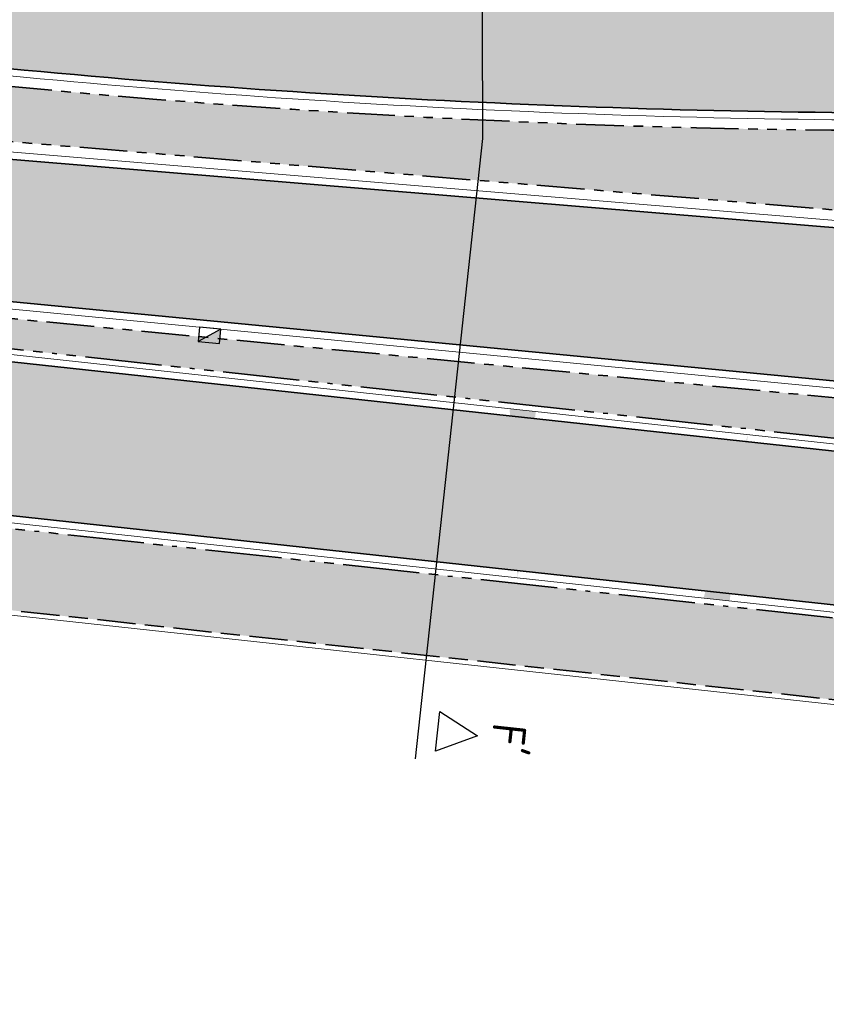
# Model space of a CAD drawing. Header units: metres. Extents: x 196651 to 397723, y 354703 to 710691.
# Tile 189 of 256: x 197976 to 197993, y 356109 to 356130. Entities that reach past the tile are written whole.
import ezdxf
from ezdxf.enums import TextEntityAlignment as Align

# ---------------------------------------------------------------- set-up
doc = ezdxf.new("R2010")
doc.units = ezdxf.units.M
doc.header["$MEASUREMENT"] = 0
for name, pattern in [('VH-OPSLUITBAND_100X200', [16, 8, -2, 4, -2]), ('VH-RIJWIELPADBAND_410X225', [28, 16, -2, 2, -2, 0, -2, 2, -2]), ('VH-RWSBAND_110X220', [24, 10, -2, 2, -2, 2, -2, 2, -2]), ('VH-TROTTOIRBAND_180-200', [20, 10, -2, 2, -2, 2, -2])]:
    doc.linetypes.add(name, pattern=pattern)
for name, color, linetype, lineweight in [('N-WE-GR-GRAS_BERM-A', 86, 'Continuous', 5), ('N-WE-VH-GOOT_TEGEL-G', 170, 'Continuous', 35), ('N-WE-VH-KANTOPSLUITING_OPSLUITBAND_100X200-G', 5, 'VH-OPSLUITBAND_100X200', 35), ('N-WE-VH-KANTOPSLUITING_RIJWIELPADBAND_410X250-G', 5, 'VH-RIJWIELPADBAND_410X225', 35), ('N-WE-VH-KANTOPSLUITING_TROTTOIRBAND_180 200-G', 6, 'VH-TROTTOIRBAND_180-200', 35), ('N-WE-VH-KANTOPSLUITING_TROTTOIRBAND_RWS_110 220-G', 6, 'VH-RWSBAND_110X220', 35), ('N-WE-VH-KANTVERHARDING-G', 1, 'Continuous', 5), ('N-WE-VH-VERHARDING_ASFALT_DEKLAAG-G_ZWART', 252, 'Continuous', 5), ('N-WE-VH-VERHARDING_TEGEL-A', 252, 'Continuous', 5), ('N-WE-VH-VERKANTING-1OOR-S', 252, 'Continuous', 25), ('X-XX-AL-VERWIJZING_DOORSNEDE-200-S', 3, 'Continuous', 25)]:
    doc.layers.add(name, color=color, linetype=linetype, lineweight=lineweight)
doc.layers.add('N-WE-RI-HWA_KOLK_TROTTOIR-S', color=150, linetype='Continuous')
doc.layers.add('N-WE-VH-VERHARDING_ASFALT_DEKLAAG-G_ROOD', color=7, linetype='Continuous', lineweight=5, true_color=0xbf4040)
doc.styles.get("Standard").update_dxf_attribs({"font": 'isocp.shx'})
pattern_1 = [(0, (0, 0), (1, 1), [0.12, -0.8]), (45, (0.4, 0.2), (-0.1131370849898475, 1.866761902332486), [0.12, -0.8]), (29.99999999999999, (0.08, 0.12), (0.2274613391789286, 1.286025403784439), [0.12, -0.8]), (15, (0.32, 0.48), (0.3856270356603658, 0.7244941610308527), [0.12, -0.8]), (135, (0.16, 2), (-0.02828427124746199, -0.6505382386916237), [0.12, -0.8]), (150, (1.2, 0.4), (0.2156921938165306, -0.5864101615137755), [0.12, -0.8]), (165, (0.24, 0.04), (0.1434520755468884, -0.7010146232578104), [0.12, -0.8]), (85, (0.4, 0.4), (-0.872677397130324, 1.040016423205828), [0.12, -0.8]), (99.99999999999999, (0, 0), (-1.112117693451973, 0.7787131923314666), [0.12, -0.7999999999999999])]

# ---------------------------------------------------------------- blocks, each defined once
blk = doc.blocks.new('N-SRI-HWA-KOLK_TROTTOIR-SO')
blk.add_hatch(color=256).paths.add_polyline_path([(1.125000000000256, 0.7499999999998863), (-1.124999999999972, 0.7499999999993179), (-1.124999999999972, -0.7499999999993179)])
blk.add_line((-1.124999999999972, -0.7499999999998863), (1.124999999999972, 0.7499999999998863))
at = {"flags": 128}
blk.add_lwpolyline([(-1.124999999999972, -0.7499999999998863), (1.124999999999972, -0.7499999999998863), (1.124999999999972, 0.7499999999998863), (-1.124999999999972, 0.7499999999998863)], close=True, dxfattribs=at)
blk = doc.blocks.new('*U2105')
blk.add_solid([(0, 0), (0, 0.55), (3.500037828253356, 0)])
blk = doc.blocks.new('*U2111')
blk.add_solid([(3.500037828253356, 0), (3.500037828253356, 0.55), (0, 0)])

msp = doc.modelspace()

# ---------------------------------------------------------------- hatches: boundary and pattern name
at = {"layer": 'N-WE-GR-GRAS_BERM-A'}
h = msp.add_hatch(dxfattribs=at)
h.set_pattern_fill('AGR-GRAS_01', color=256, scale=0.04, pattern_type=2)
h.set_pattern_definition(pattern_1)
h.paths.add_polyline_path([(198023.6748555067, 356118.8230198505), (197974.1729620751, 356123.5888397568), (197950.0229708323, 356126.2133175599), (197937.6371386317, 356127.3174574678), (197884.3105013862, 356133.1120560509, 0.003613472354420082), (197882.7603345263, 356133.2691743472, 0.3186837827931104), (197874.9417360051, 356128.7589146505), (197875.8956542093, 356128.7854126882, 0.01583618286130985), (197877.1536726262, 356128.8602783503), (197885.7744525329, 356129.6479016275, -0.02629714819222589), (197888.6209794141, 356129.7576275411), (197906.3767361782, 356129.5080724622, -0.005309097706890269), (197908.576094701, 356129.4537987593), (197908.5768003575, 356129.4737863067), (197909.5759609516, 356129.4336831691), (197909.5759609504, 356129.4336831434, -0.01582564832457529), (197916.1145090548, 356128.931919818), (197936.6465827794, 356126.7008537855, 0.004590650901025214), (197938.4716104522, 356126.5194791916), (197950.5453987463, 356125.4314122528), (197951.5413626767, 356125.3416578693), (197955.5954659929, 356124.9763097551, -0.004590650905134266), (197957.488831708, 356124.7881436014), (197996.207883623, 356120.580835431), (197997.1998711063, 356120.4529258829, -0.008349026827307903), (198000.6325015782, 356120.0218232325), (198012.8413770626, 356118.2809859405), (198022.11047799, 356116.9593247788), (198022.1239231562, 356117.0584191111), (198023.1139326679, 356116.9172557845), (198023.5099364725, 356116.8607904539)])
h = msp.add_hatch(dxfattribs=at)
h.set_pattern_fill('AGR-GRAS_01', color=256, scale=0.04, pattern_type=2)
h.set_pattern_definition(pattern_1)
h.paths.add_polyline_path([(198024.325392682, 356126.8020025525), (197995.763331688, 356127.3659096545, -0.02783140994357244), (197973.1884985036, 356128.5542011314), (197954.3239405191, 356130.6040707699, -0.004123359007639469), (197951.0440591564, 356130.9878634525), (197950.9158041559, 356129.8075386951), (197974.56467102, 356127.2378345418), (198024.0171551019, 356123.1345493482)])
at = {"layer": 'N-WE-VH-VERHARDING_ASFALT_DEKLAAG-G_ROOD'}
h = msp.add_hatch(color=256, dxfattribs=at)
edge = h.paths.add_edge_path()
edge.add_line((197885.7971986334, 356129.3989385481), (197884.2230500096, 356129.2551190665))
edge.add_line((197884.2230500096, 356129.2551190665), (197884.1433128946, 356126.0345061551))
edge.add_line((197884.1433128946, 356126.0345061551), (197886.0883487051, 356126.2122111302))
edge.add_arc((197888.2401297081, 356102.6603037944), 23.65000001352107, 89.1947675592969, 95.22024127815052, ccw=False)
edge.add_line((197888.5724948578, 356126.3079682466), (197906.3282516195, 356126.0584131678))
edge.add_arc((197904.9207941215, 356025.9183034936), 100.1500000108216, 83.7984305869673, 89.19476755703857, ccw=False)
edge.add_line((197915.7396567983, 356125.4822262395), (197936.2717305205, 356123.2511602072))
edge.add_arc((197947.4362783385, 356225.9963571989), 103.3500006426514, 263.7984305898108, 264.8505228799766)
edge.add_line((197938.1601627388, 356123.0634843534), (197955.2840182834, 356121.5203149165))
edge.add_arc((197946.2951167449, 356021.7745269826), 100.1500003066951, 83.79843058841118, 84.8505228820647, ccw=False)
edge.add_line((197957.1139794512, 356121.3384500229), (197996.82717937, 356117.0231152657))
edge.add_arc((197986.0083167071, 356017.4591926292), 100.1499999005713, 81.88501903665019, 83.7984305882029, ccw=False)
edge.add_line((198000.1454992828, 356116.6063688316), (198004.5277307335, 356115.981515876))
edge.add_line((198004.5277307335, 356115.981515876), (198004.5277307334, 356119.2138822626))
edge.add_line((198004.5277307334, 356119.2138822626), (198000.597211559, 356119.7743265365))
edge.add_arc((197986.0083166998, 356017.4591925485), 103.349999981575, 81.88501903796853, 83.79843058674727)
edge.add_line((197997.1728644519, 356120.2043888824), (197957.4596645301, 356124.5197236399))
edge.add_arc((197946.2951167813, 356021.7745273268), 103.3499999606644, 83.79843058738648, 84.85052288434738)
edge.add_line((197955.571232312, 356124.7073994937), (197938.4473767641, 356126.2505689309))
edge.add_arc((197947.4362782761, 356225.9963565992), 100.1500000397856, 263.79843058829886, 264.85052288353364, ccw=False)
edge.add_line((197936.6174155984, 356126.4324338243), (197916.0853418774, 356128.6634998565))
edge.add_arc((197904.9207941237, 356025.9183035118), 103.3499999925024, 83.79843058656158, 89.19476755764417)
edge.add_line((197906.3732228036, 356129.2580971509), (197888.6174660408, 356129.5076522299))
edge.add_arc((197888.2401297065, 356102.6603038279), 26.84999998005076, 89.19476755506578, 95.22024128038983)
at = {"layer": 'N-WE-VH-VERHARDING_ASFALT_DEKLAAG-G_ZWART'}
h = msp.add_hatch(color=256, dxfattribs=at)
h.paths.add_polyline_path([(198025.3713929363, 356127.005162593), (198025.3702033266, 356127.0014174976), (198025.3707804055, 356127.0014061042)])
edge = h.paths.add_edge_path()
edge.add_line((197885.6018184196, 356137.5384628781), (197885.5478051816, 356137.0413888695))
edge.add_line((197885.5478051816, 356137.0413888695), (197923.0429034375, 356132.9670827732))
edge.add_line((197923.0429034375, 356132.9670827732), (197950.5365130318, 356131.4251827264))
edge.add_arc((197975.9530238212, 356329.6523850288), 199.850000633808, 262.6934536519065, 263.7984305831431)
edge.add_line((197954.3639103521, 356130.9719055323), (197973.2284683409, 356128.9220358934))
edge.add_arc((197995.1416614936, 356330.5849587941), 202.850000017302, 263.7984305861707, 270.1764646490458)
edge.add_line((197995.7664160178, 356127.7359208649), (198024.5768544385, 356127.1671099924))
edge.add_line((198024.5768544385, 356127.1671099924), (198024.8888601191, 356130.8793965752))
edge.add_line((198024.8888601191, 356130.8793965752), (198011.0429194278, 356130.707799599))
edge.add_line((198011.0429194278, 356130.707799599), (198004.90155022, 356130.7137999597))
edge.add_line((198004.90155022, 356130.7137999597), (197995.7577699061, 356130.6857151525))
edge.add_arc((197995.1437868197, 356330.5847722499), 199.9000000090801, 263.7984305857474, 270.17598146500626, ccw=False)
edge.add_line((197973.5492720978, 356131.8545859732), (197954.7394965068, 356133.898502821))
edge.add_arc((197976.3340209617, 356332.6287786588), 199.9000900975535, 262.7022549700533, 263.7984305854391, ccw=False)
edge.add_line((197950.9415979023, 356134.3479907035), (197923.6520441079, 356138.6344447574))
edge.add_line((197923.6520441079, 356138.6344447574), (197890.8779048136, 356142.1957547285))
edge.add_line((197890.8779048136, 356142.1957547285), (197890.8284402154, 356141.7405403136))
edge.add_line((197890.8284402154, 356141.7405403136), (197889.493050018, 356140.6669186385))
edge.add_line((197889.493050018, 356140.6669186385), (197885.6018184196, 356137.5384628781))
msp.add_hatch(color=256, dxfattribs=at).paths.add_polyline_path([(197937.9554543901, 356130.6022937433), (197884.4005865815, 356136.421692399), (197884.3272128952, 356133.4622982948), (197937.6700197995, 356127.6659142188), (197949.6497998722, 356126.5979719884), (197974.2059088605, 356123.9373199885), (198023.9020575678, 356119.1527641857), (198024.2052977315, 356122.7476668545), (197974.5293827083, 356126.8694910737), (197950.3311458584, 356129.4989314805)])
at = {"layer": 'N-WE-VH-VERHARDING_TEGEL-A'}
h = msp.add_hatch(dxfattribs=at)
h.set_pattern_fill('AVH-TEGEL_300X300_HALFST', color=256, scale=2, angle=353.9999999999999, pattern_type=2)
h.set_pattern_definition([(353.9999999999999, (0, 0), (0.6280716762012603, 0.2356394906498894), [0.6, -0.6]), (83.99999999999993, (0, 0), (-0.596713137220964, 0.06271707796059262), [])])
edge = h.paths.add_edge_path()
edge.add_line((197918.7251839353, 356123.5282754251), (198006.2111959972, 356114.0218284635))
edge.add_line((198006.2111959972, 356114.0218284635), (198027.9784236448, 356109.2417722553))
edge.add_line((198027.9784236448, 356109.2417722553), (198028.9954795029, 356110.6598738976))
edge.add_arc((198020.3481521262, 356097.9371527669), 15.38323450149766, 55.79699642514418, 85.00251954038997)
edge.add_line((198021.6882154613, 356113.2619083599), (198006.4133974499, 356115.4399118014))
edge.add_line((198006.4133974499, 356115.4399118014), (198000.1073860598, 356116.3390724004))
edge.add_arc((197986.0083166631, 356017.4591922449), 99.88000028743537, 81.88501904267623, 83.79843058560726)
edge.add_line((197996.7980121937, 356116.754695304), (197957.0848122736, 356121.0700300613))
edge.add_arc((197946.2951167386, 356021.774526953), 99.88000033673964, 83.79843058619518, 84.8505228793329)
edge.add_line((197955.259784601, 356121.2514046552), (197938.1359290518, 356122.7945740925))
edge.add_arc((197947.4362782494, 356225.9963563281), 103.6199997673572, 263.7984305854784, 264.850522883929, ccw=False)
edge.add_line((197936.2425633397, 356122.982740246), (197918.8710198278, 356124.8703752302))
edge.add_line((197918.8710198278, 356124.8703752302), (197918.7251839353, 356123.5282754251))

# ---------------------------------------------------------------- linework, layer by layer
at = {"layer": 'N-WE-VH-GOOT_TEGEL-G', "flags": 128}
for points in [[(198028.5691486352, 356126.9076275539), (198025.4438711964, 356127.1499922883), (197995.7664160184, 356127.7359208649, -0.02783661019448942), (197973.2284683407, 356128.9220358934), (197954.3639103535, 356130.9719055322, -0.004821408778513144), (197950.5365130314, 356131.4251827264), (197923.0429034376, 356132.9670827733), (197883.3616625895, 356137.2789402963, 0.01593547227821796), (197876.2020876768, 356137.816036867, 1), (197876.1702705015, 356137.076721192, -0.01593424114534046), (197883.2822726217, 356136.54321104), (197937.9554543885, 356130.6022937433), (197950.33114586, 356129.49893148), (197974.5293827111, 356126.8694910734), (198024.3330929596, 356122.737063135), (198028.1990489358, 356122.5041303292)], [(197874.4488382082, 356128.4951264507, -0.3338094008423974), (197882.7931107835, 356133.6176362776, -0.003613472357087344), (197884.3483106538, 356133.4600078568), (197937.6715853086, 356127.6657746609), (197950.0574195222, 356126.5616345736), (197974.208640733, 356123.9370231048), (198025.1025643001, 356119.037184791), (198027.9867252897, 356118.7060260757)], [(198027.9867252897, 356118.7060260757, -0.3827624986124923), (198024.4901485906, 356116.3674840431), (198012.8060870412, 356118.0334892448), (198000.5972115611, 356119.7743265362, 0.008349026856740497), (197997.1728644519, 356120.2043888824), (197957.4596645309, 356124.5197236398, 0.004590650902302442), (197955.5712323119, 356124.7073994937), (197938.4473767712, 356126.2505689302, -0.00459065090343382), (197936.6174156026, 356126.4324338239), (197916.0853418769, 356128.6634998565, 0.02355031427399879), (197906.3732228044, 356129.2580971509), (197888.6174660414, 356129.5076522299, 0.02629714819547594), (197885.7971986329, 356129.3989385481), (197877.1764187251, 356128.6113152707, -0.0158361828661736), (197875.9025960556, 356128.5355090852), (197874.4488382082, 356128.4951264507)], [(198036.6726175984, 356085.5423243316), (198036.6641458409, 356086.5423264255), (198036.5537279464, 356099.5758002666, 0.1335434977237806), (198035.8224258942, 356102.1777796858, -0.01684342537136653), (198035.7170540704, 356102.3598179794), (198033.7982140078, 356105.7884996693, 0.09859978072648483), (198029.9553767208, 356110.288586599, 0.03322639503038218), (198028.2965420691, 356111.425948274), (198027.4102898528, 356111.9115334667, 0.08174255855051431), (198022.716315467, 356113.3880447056), (198012.3543747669, 356114.8655315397), (198000.1454992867, 356116.6063688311, 0.008349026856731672), (197996.8271793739, 356117.0231152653), (197957.1139794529, 356121.3384500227, 0.004590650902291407), (197955.2840182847, 356121.5203149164), (197938.160162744, 356123.063484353, -0.004590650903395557), (197936.2717305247, 356123.2511602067), (197915.7396567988, 356125.4822262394, 0.02355031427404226), (197906.3282516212, 356126.0584131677), (197888.5724948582, 356126.3079682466, 0.02629714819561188), (197886.088348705, 356126.2122111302), (197877.9412878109, 356125.467868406, -0.01585201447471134), (197876.4636929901, 356125.3799825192), (197873.8822257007, 356125.3084378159)]]:
    msp.add_lwpolyline(points, format="xyb", dxfattribs=at)
at = {"layer": 'N-WE-VH-KANTOPSLUITING_OPSLUITBAND_100X200-G', "ltscale": 0.1, "flags": 128}
msp.add_lwpolyline([(198034.5989362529, 356086.5253147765), (198034.4827239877, 356100.6649936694), (198027.9784236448, 356109.2417722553), (198006.2132453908, 356114.0216057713), (197918.7251839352, 356123.5282754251, 0.02355031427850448), (197909.4876289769, 356124.0938188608), (197887.8780821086, 356124.397538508), (197882.3404705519, 356124.0124279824), (197875.8737055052, 356121.2699917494, -0.008265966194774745), (197874.9678600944, 356121.26120775, 0.0002813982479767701), (197874.5564209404, 356121.2545715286, 0.0002813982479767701)], format="xyb", dxfattribs=at)
at = {"layer": 'N-WE-VH-KANTOPSLUITING_RIJWIELPADBAND_410X250-G', "ltscale": 0.1, "flags": 128}
for points in [[(197996.207883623, 356120.580835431), (197957.4888317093, 356124.7881436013, 0.004590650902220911), (197955.5954659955, 356124.9763097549), (197951.5413626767, 356125.3416578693), (197950.5453987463, 356125.4314122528), (197938.4716104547, 356126.5194791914, -0.004590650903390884), (197936.646582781, 356126.7008537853), (197916.1145090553, 356128.931919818, 0.01582564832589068), (197909.5759609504, 356129.4336831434)], [(198021.6882154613, 356113.2619083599), (198012.3162615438, 356114.5982351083), (198000.1073860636, 356116.3390723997, 0.008349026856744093), (197996.7980121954, 356116.7546953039), (197957.0848122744, 356121.0700300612, 0.004590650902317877), (197955.2597846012, 356121.2514046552), (197938.1359290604, 356122.7945740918, -0.004590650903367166), (197936.2425633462, 356122.9827402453), (197915.7104896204, 356125.213806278, 0.0235503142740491), (197906.3244571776, 356125.7884398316), (197888.5687004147, 356126.0379949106, 0.02629714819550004), (197886.1129144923, 356125.9433310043), (197877.9658535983, 356125.1989882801, -0.01585201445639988), (197876.4711730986, 356125.110086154), (197875.243506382, 356125.076061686)]]:
    msp.add_lwpolyline(points, format="xyb", dxfattribs=at)
at = {"layer": 'N-WE-VH-KANTOPSLUITING_TROTTOIRBAND_180 200-G', "ltscale": 0.1, "flags": 128}
msp.add_lwpolyline([(197874.8979334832, 356128.6617997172, -0.3224493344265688), (197882.7603345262, 356133.2691743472, -0.003613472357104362), (197884.3105013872, 356133.1120560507), (197937.6371386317, 356127.3174574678), (197950.0229708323, 356126.2133175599), (197974.1729620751, 356123.5888397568), (198023.6748555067, 356118.8230198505), (198023.5099364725, 356116.8607904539), (198023.1139326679, 356116.9172557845)], format="xyb", dxfattribs=at)
at = {"layer": 'N-WE-VH-KANTOPSLUITING_TROTTOIRBAND_RWS_110 220-G', "ltscale": 0.1, "flags": 128}
msp.add_lwpolyline([(197923.0125389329, 356132.5982042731), (197950.5025889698, 356131.0565038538, 0.004804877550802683), (197954.3239405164, 356130.6040707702), (197973.1884985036, 356128.5542011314, 0.02783140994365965), (197995.763331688, 356127.3659096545), (198024.325392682, 356126.8020025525), (198024.0171551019, 356123.1345493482), (197974.56467102, 356127.2378345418), (197950.3654462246, 356129.8673410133), (197937.9918713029, 356130.9705145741), (197923.0125389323, 356132.5982042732)], format="xyb", dxfattribs=at)
at = {"layer": 'N-WE-VH-KANTVERHARDING-G', "flags": 128}
for points in [[(197921.3831986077, 356142.6228600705), (197976.8825179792, 356136.591207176, -0.01162016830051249), (197977.2395851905, 356136.5439824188), (197981.5948753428, 356135.8646429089, 0.03947171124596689), (197983.5204309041, 356135.7183455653), (198004.8941155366, 356135.7839941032), (198011.0354762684, 356135.7779937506), (198028.2285507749, 356135.8339579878, -0.4399622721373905), (198029.2282924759, 356134.7502118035), (198027.9242628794, 356119.2346879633, -0.4312410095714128), (198024.5113226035, 356116.5159820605), (198012.8272610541, 356118.1819872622), (198000.618385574, 356119.9228245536, 0.008349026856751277), (197997.1890684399, 356120.3535110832), (197957.4758685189, 356124.6688458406, 0.004590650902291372), (197955.5846954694, 356124.8567940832), (197938.4608399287, 356126.3999635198, -0.004590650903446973), (197936.6336195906, 356126.5815560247), (197916.1015458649, 356128.8126220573, 0.02355031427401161)], [(198028.5565856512, 356126.7581514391), (198025.4365858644, 356127.0001068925), (197995.7651660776, 356127.585916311, -0.02783450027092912), (197973.2122643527, 356128.7729136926), (197954.3477063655, 356130.8227833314, -0.004814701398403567), (197950.522758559, 356131.2757184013), (197923.0305935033, 356132.8175374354), (197883.3455698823, 356137.1298060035, 0.0159352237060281), (197876.1956382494, 356137.6661755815, 0.9999999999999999), (197876.176719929, 356137.2265824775, -0.01593449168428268), (197883.2983650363, 356136.6923453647), (197937.9702180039, 356130.7515724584), (197950.3459094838, 356129.6482101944), (197974.5436887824, 356127.0188195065), (198024.3438068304, 356122.8866896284)], [(197874.6802113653, 356128.6629119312, -0.3254583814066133), (197882.7790638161, 356133.4682954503, -0.003613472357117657), (197884.3321066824, 356133.3108856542), (197937.6568224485, 356127.5164958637), (197950.042655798, 356126.4123558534), (197974.1933498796, 356123.78780167), (198025.0868202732, 356118.8880069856), (198027.7938520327, 356118.5771862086)], [(198027.342640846, 356111.7776543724, 0.08174255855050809), (198022.6951414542, 356113.2395466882), (198012.3332007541, 356114.7170335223), (198000.1243252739, 356116.4578708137, 0.008349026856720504), (197996.8109753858, 356116.8739930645), (197957.0977754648, 356121.1893278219, 0.004590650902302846), (197955.2705551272, 356121.3709203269), (197938.1466995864, 356122.9140897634, -0.00459065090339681), (197936.2555265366, 356123.1020380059), (197915.7234528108, 356125.3331040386, 0.02355031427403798), (197906.326143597, 356125.908427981), (197888.570386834, 356126.1579830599, 0.02629714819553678), (197886.1019963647, 356126.0628332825), (197877.9549354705, 356125.3184905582, -0.01585201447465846), (197876.4678486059, 356125.2300400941), (197863.606302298, 356124.8735856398, -0.007720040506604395), (197862.8807163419, 356124.8646837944), (197860.7458726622, 356124.8714553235, 0.4357469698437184), (197857.9728609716, 356121.4622837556), (197858.2494812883, 356119.485320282)], [(198006.1970721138, 356113.9227745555), (197918.7143812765, 356123.4288606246, 0.02355031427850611), (197909.4862236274, 356123.9938287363), (197887.8808531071, 356124.2974896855), (197882.3641046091, 356123.9138300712), (197875.8953038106, 356121.1705305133)]]:
    msp.add_lwpolyline(points, format="xyb", dxfattribs=at)
at = {"layer": 'X-XX-AL-VERWIJZING_DOORSNEDE-200-S'}
for p, q in [((197984.6445219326, 356114.3792340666), (197984.7352642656, 356115.2143183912)), ((197984.7352642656, 356115.2143183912), (197985.5249774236, 356114.706033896)), ((197985.5249774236, 356114.706033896), (197984.6445219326, 356114.3792340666))]:
    msp.add_line(p, q, dxfattribs=at)
at = {"layer": 'X-XX-AL-VERWIJZING_DOORSNEDE-200-S', "flags": 128}
msp.add_lwpolyline([(197984.225257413, 356114.2236151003), (197985.6356413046, 356127.2031081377), (197985.5973965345, 356141.7519575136)], dxfattribs=at)

# ---------------------------------------------------------------- block references
at = {"layer": 'N-WE-RI-HWA_KOLK_TROTTOIR-S', "xscale": 0.2000000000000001, "yscale": 0.2000000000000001, "zscale": 0.2000000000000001, "rotation": 174.500768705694}
msp.add_blockref('N-SRI-HWA-KOLK_TROTTOIR-SO', (197979.9184436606, 356123.085921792), dxfattribs=at)
at = {"layer": 'N-WE-VH-VERKANTING-1OOR-S'}
for name, p, rotation in [('*U2111', (197986.3671172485, 356118.0088105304), 83.79843058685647), ('*U2105', (197990.804066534, 356117.5267186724), 83.79843058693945)]:
    msp.add_blockref(name, p, dxfattribs=dict(at, rotation=rotation))

# ---------------------------------------------------------------- texts
at = {"layer": 'X-XX-AL-VERWIJZING_DOORSNEDE-200-S', "ltscale": 0.2}
msp.add_text("F'", height=0.6999999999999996, rotation=263.7984305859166, dxfattribs=at).set_placement((197985.8232218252, 356114.6736259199), align=Align.CENTER)

doc.saveas('drawing.dxf')
